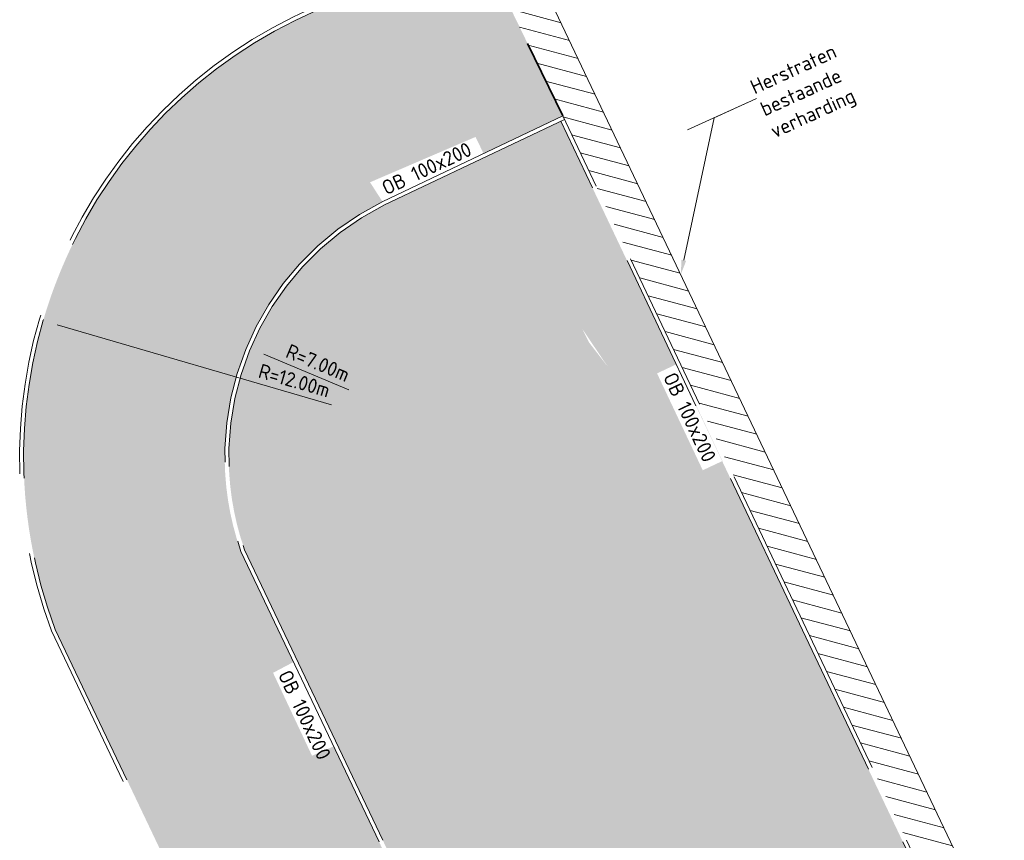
# Model space of a CAD drawing. Header units: metres. Extents: x 43144 to 46063, y 371355 to 373145.
# Tile 44 of 136: x 45514 to 45538, y 371997 to 372018. Entities that reach past the tile are written whole.
import ezdxf
from ezdxf import colors
from ezdxf.entities.mleader import LeaderData, LeaderLine
from ezdxf.enums import TextEntityAlignment as Align
from ezdxf.math import Vec2, Vec3

# ---------------------------------------------------------------- set-up
doc = ezdxf.new("R2010")
doc.units = ezdxf.units.M
doc.linetypes.add('VH-OPSLUITBAND_100X200', pattern=[16, 8, -2, 4, -2])
doc.linetypes.add('XX-HIDDEN', pattern=[4, 2, -2])
for name, color, linetype, lineweight in [('B-WE-VH-VERHARDING_HERSTRATEN', 7, 'Continuous', 18), ('B-XX-AL-T18 @ 0.2', 250, 'Continuous', 18), ('B-XX-GR-GRAS-A', 62, 'Continuous', 18), ('B-XX-GR-GRAS-A @ 0.05', 62, 'Continuous', 18), ('B-XX-GR-GRAS-A @ 0.2', 62, 'Continuous', 18), ('N-WE-VH-KANTOPSLUITING_OPSLUITBAND_100X200-G', 150, 'VH-OPSLUITBAND_100X200', 35), ('N-WE-VH-MATERIAALGRENS-G', 7, 'XX-HIDDEN', 35), ('N-WE-VH-MATERIAALGRENS-O', 7, 'Continuous', 18), ('X-XX-AL-M', 7, 'Continuous', 18), ('X-XX-AL-M @ 0.2', 7, 'Continuous', 18), ('X-XX-AL-VERWIJZING-M @ 0.2', 7, 'Continuous', 18)]:
    doc.layers.add(name, color=color, linetype=linetype, lineweight=lineweight)
doc.styles.add('NLCS-ISO-ANNOTATIVE-T18', font='NLCS-ISO.ttf', dxfattribs={"height": 1.8})
doc.styles.add('NLCS-ISO-M200-T18', font='NLCS-ISO.ttf', dxfattribs={"height": 0.36})
doc.styles.add('NLCS-ISO-T18', font='NLCS-ISO.ttf', dxfattribs={"height": 1.799999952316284})
doc.dimstyles.new('NLCS-ANNOTATIVE-T18-PIJL_L2_H1', dxfattribs={"dimtxt": 2.5, "dimasz": 1.8, "dimexe": 2, "dimexo": 2, "dimgap": 0.7, "dimtad": 1, "dimzin": 0, "dimdsep": 46, "dimtxsty": 'NLCS-ISO-ANNOTATIVE-T18', "dimcen": 2.5, "dimdle": 2, "dimclrd": 256, "dimclre": 256, "dimclrt": 7, "dimadec": 1, "dimazin": 0, "dimtfac": 1, "dimtdec": 3, "dimtofl": 0, "dimtmove": 1, "dimatfit": 0, "dimfxl": 2, "dimfxlon": 1, "dimtfillclr": 256, "dimtolj": 1, "dimtzin": 0, "dimlwd": -1, "dimlwe": -1, "dimarcsym": 0})
pattern_1 = [(45, (0, 0), (-0.5303300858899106, 0.5303300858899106), [0.225, -0.225]), (135, (0, 0.15), (-0.5303300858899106, -0.5303300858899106), [0.225, -0.225])]

# ---------------------------------------------------------------- blocks, each defined once
blk = doc.blocks.new('*D24')
at = {"layer": 'Defpoints', "color": 0, "ltscale": 0.1, "transparency": 16777216}
for p in [(45519.38365837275, 372009.5119369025), (45525.84623607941, 372006.8221247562)]:
    blk.add_point(p, dxfattribs=at)
at = {"layer": 'X-XX-AL-M', "ltscale": 0.1, "transparency": 16777216}
blk.add_line((45521.83574499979, 372008.4913453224), (45519.71601951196, 372009.3736037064), dxfattribs=at)
blk.add_solid([(45519.73907504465, 372009.4289972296), (45519.69296397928, 372009.3182101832), (45519.38365837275, 372009.5119369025)], dxfattribs=at)
at = {"layer": 'X-XX-AL-M', "color": 7, "ltscale": 0.1, "transparency": 16777216, "insert": (45521.06502566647, 372009.1587400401), "char_height": 0.36, "attachment_point": 5, "rotation": 337.4022617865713, "style": 'NLCS-ISO-ANNOTATIVE-T18'}
blk.add_mtext('\\A1;R=7.00m', dxfattribs=at)
blk = doc.blocks.new('*D33')
at = {"layer": 'Defpoints', "color": 0, "ltscale": 0.1, "transparency": 16777216}
for p in [(45514.2288486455, 372010.2053642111), (45525.84623607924, 372006.8221247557)]:
    blk.add_point(p, dxfattribs=at)
at = {"layer": 'X-XX-AL-M', "ltscale": 0.1, "transparency": 16777216}
blk.add_line((45521.40440157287, 372008.1156849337), (45514.57448992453, 372010.1047058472), dxfattribs=at)
blk.add_solid([(45514.59126631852, 372010.162312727), (45514.55771353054, 372010.0470989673), (45514.2288486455, 372010.2053642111)], dxfattribs=at)
at = {"layer": 'X-XX-AL-M', "color": 7, "ltscale": 0.1, "transparency": 16777216, "insert": (45520.47807435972, 372008.7187453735), "char_height": 0.36, "width": 1.439999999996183, "attachment_point": 5, "rotation": 343.76327521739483, "style": 'NLCS-ISO-ANNOTATIVE-T18'}
blk.add_mtext('\\A1;R=12.00m', dxfattribs=at)
blk = doc.blocks.new('*U111')
at = {"layer": 'B-XX-GR-GRAS-A @ 0.05', "ltscale": 0.1}
h = blk.add_hatch(dxfattribs=at)
h.set_pattern_fill('AVH-BOUWWEG', color=8, scale=0.15, pattern_type=2)
h.set_pattern_definition(pattern_1)
h.paths.add_polyline_path([(45547.28533000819, 371972.652130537), (45545.78606634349, 371975.8110603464), (45544.86916028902, 371975.3760951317), (45535.27032685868, 371970.8225657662), (45536.77380180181, 371967.663240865)])
edge = h.paths.add_edge_path()
edge.add_line((45527.10707003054, 372015.1674721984), (45522.72300552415, 372013.0867421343))
edge.add_arc((45525.84623607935, 372006.8221247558), 7.000000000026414, 116.4985902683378, 199.2959073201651)
edge.add_line((45519.2394641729, 372004.5089959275), (45527.93615414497, 371986.2342190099))
edge.add_line((45527.93615414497, 371986.2342190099), (45535.27032685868, 371970.8225657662))
edge.add_line((45535.27032685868, 371970.8225657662), (45545.78606634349, 371975.8110603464))
edge.add_line((45545.78606634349, 371975.8110603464), (45527.10707003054, 372015.1674721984))
h.paths.add_polyline_path([(45538.47100298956, 371986.0786675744), (45540.78576823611, 371981.6691882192), (45541.50340869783, 371982.1239757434), (45539.26007206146, 371986.4367267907)], flags=16)
h.paths.add_polyline_path([(45527.63319397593, 372010.0134385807), (45527.81320595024, 372009.6591701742), (45528.27015195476, 372009.0677561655)], flags=16)
h.paths.add_polyline_path([(45529.18948865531, 371996.1794055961), (45531.50411748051, 371991.6183408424), (45532.24823973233, 371991.9340066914), (45530.0644550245, 371996.4070682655)], flags=16)
h.paths.add_polyline_path([(45529.49914421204, 372008.8970273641), (45530.63554962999, 372006.4874204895), (45531.12432846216, 372006.7179356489), (45529.98792304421, 372009.1275425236)], flags=16)
at = {"layer": 'B-XX-GR-GRAS-A @ 0.2', "ltscale": 0.1}
h = blk.add_hatch(dxfattribs=at)
h.set_pattern_fill('AVH-BOUWWEG', color=8, scale=0.15, pattern_type=2)
h.set_pattern_definition(pattern_1)
h.paths.add_polyline_path([(45547.28533000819, 371972.652130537), (45545.78606634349, 371975.8110603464), (45544.86916028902, 371975.3760951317), (45535.27032685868, 371970.8225657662), (45536.77380180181, 371967.663240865)])
edge = h.paths.add_edge_path()
edge.add_line((45527.10707003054, 372015.1674721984), (45522.72300552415, 372013.0867421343))
edge.add_arc((45525.84623607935, 372006.8221247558), 7.000000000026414, 116.4985902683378, 199.2959073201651)
edge.add_line((45519.2394641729, 372004.5089959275), (45527.93615414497, 371986.2342190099))
edge.add_line((45527.93615414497, 371986.2342190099), (45535.27032685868, 371970.8225657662))
edge.add_line((45535.27032685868, 371970.8225657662), (45545.78606634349, 371975.8110603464))
edge.add_line((45545.78606634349, 371975.8110603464), (45527.10707003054, 372015.1674721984))
h.paths.add_polyline_path([(45538.47100298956, 371986.0786675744), (45540.78576823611, 371981.6691882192), (45541.50340869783, 371982.1239757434), (45539.26007206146, 371986.4367267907)], flags=16)
h.paths.add_polyline_path([(45527.63319397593, 372010.0134385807), (45527.81320595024, 372009.6591701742), (45528.27015195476, 372009.0677561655)], flags=16)
h.paths.add_polyline_path([(45529.18948865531, 371996.1794055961), (45531.50411748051, 371991.6183408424), (45532.24823973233, 371991.9340066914), (45530.0644550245, 371996.4070682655)], flags=16)
h.paths.add_polyline_path([(45529.49914421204, 372008.8970273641), (45530.63554962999, 372006.4874204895), (45531.12432846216, 372006.7179356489), (45529.98792304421, 372009.1275425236)], flags=16)

msp = doc.modelspace()

# ---------------------------------------------------------------- hatches: boundary and pattern name
at = {"layer": 'B-WE-VH-VERHARDING_HERSTRATEN'}
h = msp.add_hatch(dxfattribs=at)
h.set_pattern_fill('AVH-ASFALT_B', color=256, scale=0.25, angle=120, pattern_type=2)
h.set_pattern_definition([(165, (45470.86483344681, 371994.2543259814), (-0.09705714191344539, -0.3622221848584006), [])])
h.paths.add_polyline_path([(45549.46940745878, 371970.6157831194), (45525.83003153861, 372020.3130704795), (45524.92497788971, 372019.8877730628), (45527.58330450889, 372014.3972772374), (45530.081273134, 372009.1340885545), (45531.28563926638, 372006.5965041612), (45536.7669030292, 371995.047549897), (45548.566, 371970.187)])
at = {"layer": 'B-XX-GR-GRAS-A', "ltscale": 0.1, "true_color": 0x636466}
h = msp.add_hatch(dxfattribs=at)
h.set_pattern_fill('AR-B88', color=251, scale=0.002, angle=24)
h.set_pattern_definition([(24, (0, 0), (-0.1652977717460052, 0.371264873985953), []), (114, (0, 0), (-0.3509302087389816, 0.2886159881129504), [0.4064, -0.4064])])
edge = h.paths.add_edge_path()
edge.add_arc((45525.84638317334, 372006.8220652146), 7.100119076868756, 116.58687665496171, 199.3385880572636, ccw=False)
edge.add_line((45522.66869453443, 372013.1713947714), (45522.35983240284, 372013.6500507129))
edge.add_line((45522.35983240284, 372013.6500507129), (45524.98407005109, 372014.7784555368))
edge.add_line((45524.98407005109, 372014.7784555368), (45525.18383858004, 372014.365365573))
edge.add_line((45525.18383858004, 372014.365365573), (45527.1545301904, 372015.300688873))
edge.add_line((45527.1545301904, 372015.300688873), (45524.96855701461, 372019.7977649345))
edge.add_line((45524.96855701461, 372019.7977649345), (45520.49659939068, 372017.6752988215))
edge.add_arc((45525.84623607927, 372006.8221247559), 12.09999999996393, 116.2391430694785, 200.7699229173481)
edge.add_line((45514.53259137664, 372002.5312689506), (45519.15953077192, 371992.8084565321))
edge.add_line((45519.15953077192, 371992.8084565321), (45521.393489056, 371988.1141315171))
edge.add_line((45521.393489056, 371988.1141315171), (45525.44694246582, 371979.5964130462))
edge.add_line((45525.44694246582, 371979.5964130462), (45526.45814251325, 371977.4715292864))
edge.add_line((45526.45814251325, 371977.4715292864), (45526.71788342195, 371976.9257231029))
edge.add_line((45526.71788342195, 371976.9257231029), (45528.59194460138, 371972.9876673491))
edge.add_line((45528.59194460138, 371972.9876673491), (45530.33755866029, 371969.3195237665))
edge.add_line((45530.33755866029, 371969.3195237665), (45530.33757904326, 371969.3194809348))
edge.add_line((45530.33757904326, 371969.3194809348), (45533.38069631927, 371962.9248308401))
edge.add_line((45533.38069631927, 371962.9248308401), (45535.79028533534, 371964.1299061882))
edge.add_line((45535.79028533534, 371964.1299061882), (45535.92447443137, 371963.8615905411))
edge.add_line((45535.92447443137, 371963.8615905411), (45537.98226379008, 371964.8911251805))
edge.add_line((45537.98226379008, 371964.8911251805), (45528.50304651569, 371984.8102647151))
edge.add_line((45528.50304651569, 371984.8102647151), (45523.76343787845, 371994.7698344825))
edge.add_line((45523.76343787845, 371994.7698344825), (45521.45515195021, 371999.6203477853))
edge.add_line((45521.45515195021, 371999.6203477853), (45520.91680703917, 371999.3877345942))
edge.add_line((45520.91680703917, 371999.3877345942), (45519.94794822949, 372001.4493930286))
edge.add_line((45519.94794822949, 372001.4493930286), (45520.45683949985, 372001.7181502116))
edge.add_line((45520.45683949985, 372001.7181502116), (45520.44652474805, 372001.7398251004))
edge.add_line((45520.44652474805, 372001.7398251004), (45520.42589524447, 372001.783174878))
edge.add_line((45520.42589524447, 372001.783174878), (45520.38463623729, 372001.8698744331))
edge.add_line((45520.38463623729, 372001.8698744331), (45520.30211822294, 372002.0432735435))
edge.add_line((45520.30211822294, 372002.0432735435), (45520.13708219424, 372002.3900717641))
edge.add_line((45520.13708219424, 372002.3900717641), (45519.80701013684, 372003.0836682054))
edge.add_line((45519.80701013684, 372003.0836682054), (45519.14686602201, 372004.4708610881))

# ---------------------------------------------------------------- linework, layer by layer
at = {"layer": 'N-WE-VH-KANTOPSLUITING_OPSLUITBAND_100X200-G', "lineweight": 0}
for points in [[(45520.19787747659, 371980.7070635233), (45522.15052645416, 371981.6362996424, 0.4142135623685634), (45523.09704440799, 371984.3016521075), (45514.44054261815, 372002.4919796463, -0.3866375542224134), (45520.45305372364, 372017.7653228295), (45524.92497788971, 372019.8877730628)], [(45523.18734116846, 371984.3446229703), (45514.53259137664, 372002.5312689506, -0.3865236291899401), (45520.49659939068, 372017.6752988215), (45524.96855701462, 372019.7977649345)]]:
    msp.add_lwpolyline(points, format="xyb", dxfattribs=at)
for points in [[(45526.86574098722, 372015.6759494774), (45526.86565864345, 372015.6761229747)], [(45548.566, 371970.187), (45527.1545342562, 372015.3006908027)], [(45548.47565864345, 371970.1441229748), (45527.10707003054, 372015.1674721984)]]:
    msp.add_lwpolyline(points, dxfattribs=at)
at = {"layer": 'N-WE-VH-MATERIAALGRENS-G'}
msp.add_lwpolyline([(45527.1545342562, 372015.3006908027), (45524.92497788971, 372019.8877730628)], dxfattribs=at)
at = {"layer": 'N-WE-VH-MATERIAALGRENS-O', "ltscale": 0.1}
msp.add_lwpolyline([(45524.92497788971, 372019.8877730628), (45525.83003153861, 372020.3130704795), (45549.46940745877, 371970.6157831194), (45548.566, 371970.187)], dxfattribs=at)

# ---------------------------------------------------------------- texts
at = {"layer": 'B-XX-AL-T18 @ 0.2', "color": 7, "style": 'NLCS-ISO-T18'}
for rotation, p in [(25.24924210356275, (45523.84346520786, 372013.8293843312)), (295.2492421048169, (45530.14905673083, 372007.7307594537)), (295.2492421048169, (45520.56957699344, 372000.3263985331))]:
    msp.add_text('OB 100x200', height=0.3599999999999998, rotation=rotation, dxfattribs=at).set_placement(p, align=Align.CENTER)

# ---------------------------------------------------------------- dimensions: what is measured, and where the dimension line sits
at = {"layer": 'X-XX-AL-M @ 0.2', "ltscale": 0.1}
for center, mpoint, text, picture, middle in [((45525.84623607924, 372006.8221247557), (45514.2288486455, 372010.2053642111), 'R=12.00m', '*D33', (45520.38860025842, 372008.4115086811)), ((45525.84623607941, 372006.8221247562), (45519.38365837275, 372009.5119369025), '<>m', '*D24', (45520.94206282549, 372008.8633079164))]:
    dim = msp.add_radius_dim(center=center, mpoint=mpoint, text=text, dimstyle='NLCS-ANNOTATIVE-T18-PIJL_L2_H1', override={"dimscale": 0.2, "dimpost": 'R=<>', "dimtix": 0, "dimtofl": 0, "dimtmove": 1, "dimatfit": 0}, dxfattribs=at)
    dim.commit()
    dim.dimension.update_dxf_attribs({"geometry": picture, "text_midpoint": middle, "dimtype": 164})

# ---------------------------------------------------------------- next in the draw order: leaders
at = {"layer": 'X-XX-AL-VERWIJZING-M @ 0.2'}
ml = msp.add_multileader_mtext('Standard', dxfattribs=at)
ml.set_content('\\A1;{\\C256;Herstraten bestaande verharding}', color=10, style='NLCS-ISO-M200-T18')
ml.set_leader_properties(color=256, lineweight=-1)
ml.build(insert=Vec2(0, 0))
ml.multileader.update_dxf_attribs({"text_left_attachment_type": 6, "text_right_attachment_type": 6, "dogleg_length": 0.36, "arrow_head_size": 0.36, "scale": 0.2})
ctx = ml.context
ctx.base_point, ctx.scale, ctx.char_height, ctx.arrow_head_size, ctx.landing_gap_size, ctx.plane_origin, ctx.plane_x_axis, ctx.plane_y_axis = Vec3(45531.97031421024, 372015.732513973), 0.2, 0.36, 0.36, 0, Vec3(45541.7136133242, 372024.5688698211), Vec3(0.9101637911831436, 0.4142485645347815), Vec3(-0.4142485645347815, 0.9101637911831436)
ctx.left_attachment, ctx.right_attachment = 6, 6
notes = []
notes.append((ctx, [(0, (1, 1, 0), (45530.91945852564, 372015.2542314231), (0.9101637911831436, 0.4142485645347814), 1.154578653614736, [(0, [(45530.08985041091, 372011.3576122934)], 0, [])])]))
ctx.mtext.insert, ctx.mtext.text_direction, ctx.mtext.rotation, ctx.mtext.width, ctx.mtext.defined_height, ctx.mtext.flow_direction = Vec3(45531.77644588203, 372016.1584706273), Vec3(0.9101637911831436, 0.4142485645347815), 0.4271170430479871, 9.325261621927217, 0.8091009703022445, 5
ctx.mtext.has_bg_fill, ctx.mtext.bg_color, ctx.mtext.bg_scale_factor, ctx.mtext.bg_transparency, ctx.mtext.use_window_bg_color = 1, -1027028792, 1.5, 0, 1
for ctx, leaders in notes:
    for number, flags, end, landing, length, lines in leaders:
        leader = LeaderData()
        leader.index, (leader.has_last_leader_line, leader.has_dogleg_vector, leader.attachment_direction) = number, flags
        leader.last_leader_point, leader.dogleg_vector, leader.dogleg_length = Vec3(end), Vec3(landing), length
        for number, points, colour, breaks in lines:
            line = LeaderLine()
            line.index, line.vertices, line.color, line.breaks = number, Vec3.list(points), colors.encode_raw_color(colour), breaks
            leader.lines.append(line)
        ctx.leaders.append(leader)

# ---------------------------------------------------------------- next in the draw order: linework, layer by layer
at = {"layer": 'N-WE-VH-KANTOPSLUITING_OPSLUITBAND_100X200-G', "lineweight": 0}
for points in [[(45527.15453425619, 372015.3006908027), (45522.67838794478, 372013.1762366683, 0.3780721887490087), (45519.14686602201, 372004.4708610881), (45537.98226379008, 371964.8911251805)], [(45527.19741135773, 372015.2103492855), (45522.72300552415, 372013.0867421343, 0.3778551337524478), (45519.2394641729, 372004.5089959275), (45527.93615414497, 371986.2342190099), (45538.07171074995, 371964.9358817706)]]:
    msp.add_lwpolyline(points, format="xyb", dxfattribs=at)

# ---------------------------------------------------------------- next in the draw order: block references
at = {"layer": 'B-XX-GR-GRAS-A'}
msp.add_blockref('*U111', (0, 0), dxfattribs=at)

doc.saveas('drawing.dxf')
